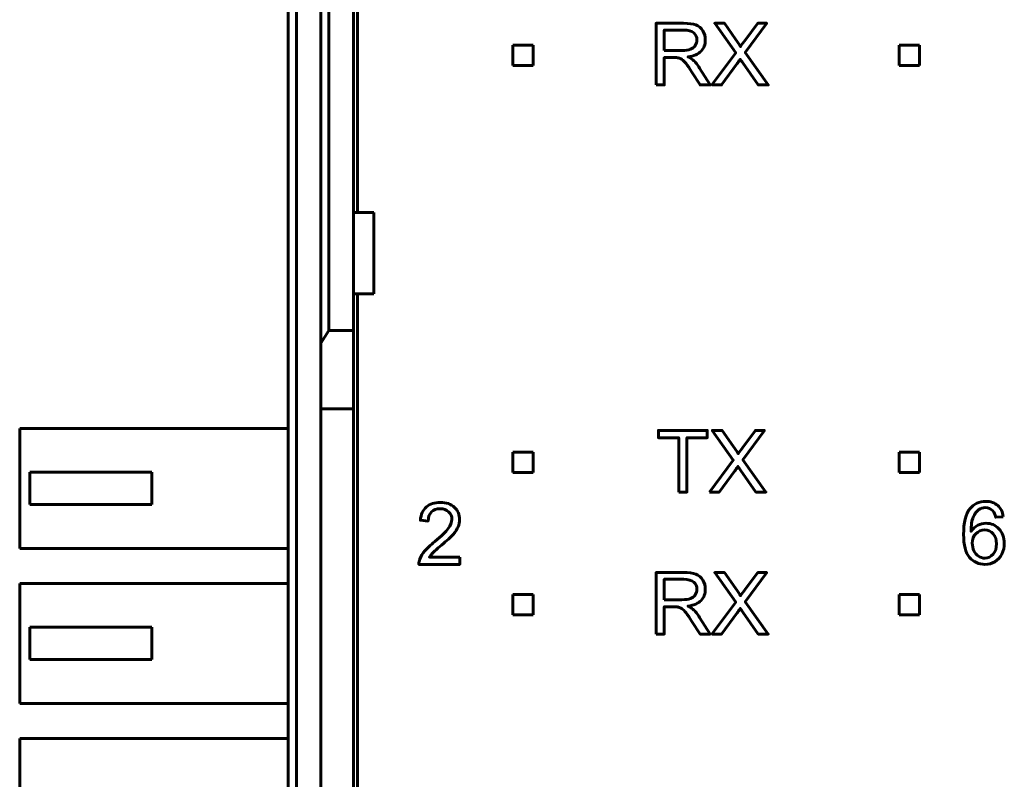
# Model space of a CAD drawing. Header units: millimetres. Extents: x -13 to 39, y -19 to 89.
# Tile 8 of 15: x -13 to 11, y 35 to 54. Entities that reach past the tile are written whole.
import ezdxf

# ---------------------------------------------------------------- set-up
doc = ezdxf.new("R2010")
doc.units = ezdxf.units.MM
doc.linetypes.add('K5LT_BASIC', pattern=[0])

msp = doc.modelspace()

# ---------------------------------------------------------------- linework, layer by layer
at = {"color": 150, "linetype": 'K5LT_BASIC', "lineweight": 60, "true_color": 0x0080ff}
for p, q in [((-4.561, 71.638), (-4.561, 49.238)), ((-5.261, 46.338), (-5.261, 66.558)), ((-4.661, 49.238), (-4.661, 66.558)), ((-5.461, 66.302), (-5.461, 46.03)), ((-6.261, 61.118), (-6.261, 8.557)), ((-6.061, 8.557), (-6.061, 61.118)), ((-0.747, 53.351), (-0.247, 53.351)), ((-0.747, 52.851), (-0.747, 53.351)), ((-0.247, 53.351), (-0.247, 52.851)), ((8.753, 53.351), (9.253, 53.351)), ((8.753, 52.851), (8.753, 53.351)), ((9.253, 53.351), (9.253, 52.851)), ((-0.247, 52.851), (-0.747, 52.851)), ((9.253, 52.851), (8.753, 52.851)), ((-4.661, 47.238), (-4.661, 49.238)), ((-4.161, 49.238), (-4.661, 49.238)), ((-4.161, 47.238), (-4.161, 49.238)), ((-4.661, 47.238), (-4.661, 46.338)), ((-4.661, 47.238), (-4.161, 47.238)), ((-4.561, 22.438), (-4.561, 47.238)), ((-5.461, 46.03), (-5.261, 46.338)), ((-5.261, 46.338), (-4.661, 46.338)), ((-4.661, 46.338), (-4.661, 44.413)), ((-5.461, 44.413), (-5.461, 46.03)), ((-5.461, 44.413), (-4.661, 44.413)), ((-5.461, 25.262), (-5.461, 44.413)), ((-4.661, 44.413), (-4.661, 25.262)), ((-6.261, 43.933), (-12.861, 43.933)), ((-12.861, 43.933), (-12.861, 40.983)), ((-0.747, 43.351), (-0.247, 43.351)), ((-0.747, 42.851), (-0.747, 43.351)), ((-0.247, 43.351), (-0.247, 42.851)), ((8.753, 43.351), (9.253, 43.351)), ((8.753, 42.851), (8.753, 43.351)), ((9.253, 43.351), (9.253, 42.851)), ((-12.611, 42.058), (-12.611, 42.858)), ((-9.611, 42.858), (-12.611, 42.858)), ((-9.611, 42.058), (-9.611, 42.858)), ((-0.247, 42.851), (-0.747, 42.851)), ((9.253, 42.851), (8.753, 42.851)), ((-12.611, 42.058), (-9.611, 42.058)), ((-12.861, 40.983), (-6.261, 40.983)), ((-6.261, 40.123), (-12.861, 40.123)), ((-12.861, 40.123), (-12.861, 37.173)), ((-0.747, 39.851), (-0.247, 39.851)), ((-0.747, 39.351), (-0.747, 39.851)), ((-0.247, 39.851), (-0.247, 39.351)), ((8.753, 39.851), (9.253, 39.851)), ((8.753, 39.351), (8.753, 39.851)), ((9.253, 39.851), (9.253, 39.351)), ((-0.247, 39.351), (-0.747, 39.351)), ((9.253, 39.351), (8.753, 39.351)), ((-9.611, 39.048), (-12.611, 39.048)), ((-12.611, 38.248), (-12.611, 39.048)), ((-9.611, 38.248), (-9.611, 39.048)), ((-12.611, 38.248), (-9.611, 38.248)), ((-12.861, 37.173), (-6.261, 37.173)), ((-12.861, 36.313), (-12.861, 33.363)), ((-6.261, 36.313), (-12.861, 36.313))]:
    msp.add_line(p, q, dxfattribs=at)
for points, knots in [([(2.776, 52.374), (2.776, 52.374), (2.776, 53.889), (2.776, 53.889), (3.448, 53.889), (3.448, 53.889), (3.583, 53.889), (3.686, 53.876), (3.756, 53.848), (3.826, 53.821), (3.882, 53.773), (3.966, 53.636), (3.987, 53.56), (3.987, 53.476), (3.987, 53.369), (3.952, 53.278), (3.883, 53.204), (3.813, 53.131), (3.706, 53.084), (3.561, 53.064), (3.614, 53.038), (3.654, 53.013), (3.682, 52.988), (3.74, 52.935), (3.796, 52.867), (3.847, 52.787), (3.847, 52.787), (4.11, 52.374), (4.11, 52.374), (3.859, 52.374), (3.859, 52.374), (3.659, 52.689), (3.659, 52.689), (3.6, 52.781), (3.552, 52.85), (3.514, 52.898), (3.476, 52.947), (3.442, 52.98), (3.412, 53), (3.383, 53.019), (3.352, 53.032), (3.321, 53.04), (3.298, 53.044), (3.261, 53.047), (3.21, 53.047), (3.21, 53.047), (2.977, 53.047), (2.977, 53.047), (2.977, 52.374), (2.977, 52.374), (2.776, 52.374), (2.776, 52.374)], [0, 0, 0, 0, 0.052632, 0.052632, 0.105263, 0.105263, 0.105263, 0.157895, 0.157895, 0.157895, 0.210526, 0.210526, 0.263158, 0.263158, 0.263158, 0.315789, 0.315789, 0.315789, 0.368421, 0.368421, 0.368421, 0.421053, 0.421053, 0.421053, 0.473684, 0.473684, 0.473684, 0.526316, 0.526316, 0.578947, 0.578947, 0.631579, 0.631579, 0.631579, 0.684211, 0.684211, 0.684211, 0.736842, 0.736842, 0.736842, 0.789474, 0.789474, 0.789474, 0.842105, 0.842105, 0.842105, 0.894737, 0.894737, 0.947368, 0.947368, 1, 1, 1, 1]), ([(2.977, 53.221), (2.977, 53.221), (3.408, 53.221), (3.408, 53.221), (3.5, 53.221), (3.571, 53.23), (3.622, 53.249), (3.674, 53.268), (3.713, 53.298), (3.739, 53.34), (3.766, 53.382), (3.78, 53.427), (3.78, 53.476), (3.78, 53.548), (3.754, 53.607), (3.702, 53.653), (3.65, 53.699), (3.568, 53.722), (3.457, 53.722), (3.457, 53.722), (2.977, 53.722), (2.977, 53.722), (2.977, 53.221), (2.977, 53.221)], [0, 0, 0, 0, 0.125, 0.125, 0.125, 0.25, 0.25, 0.25, 0.375, 0.375, 0.375, 0.5, 0.5, 0.5, 0.625, 0.625, 0.625, 0.75, 0.75, 0.75, 0.875, 0.875, 1, 1, 1, 1]), ([(4.147, 52.374), (4.147, 52.374), (4.733, 53.16), (4.733, 53.16), (4.217, 53.889), (4.217, 53.889), (4.456, 53.889), (4.456, 53.889), (4.732, 53.502), (4.732, 53.502), (4.789, 53.421), (4.829, 53.36), (4.852, 53.317), (4.886, 53.37), (4.927, 53.427), (4.973, 53.486), (4.973, 53.486), (5.275, 53.889), (5.275, 53.889), (5.495, 53.889), (5.495, 53.889), (4.969, 53.169), (4.969, 53.169), (5.535, 52.374), (5.535, 52.374), (5.289, 52.374), (5.289, 52.374), (4.907, 52.914), (4.907, 52.914), (4.885, 52.945), (4.864, 52.976), (4.844, 53.006), (4.811, 52.955), (4.787, 52.92), (4.772, 52.899), (4.772, 52.899), (4.388, 52.374), (4.388, 52.374), (4.147, 52.374), (4.147, 52.374)], [0, 0, 0, 0, 0.0625, 0.0625, 0.125, 0.125, 0.1875, 0.1875, 0.25, 0.25, 0.25, 0.3125, 0.3125, 0.3125, 0.375, 0.375, 0.375, 0.4375, 0.4375, 0.5, 0.5, 0.5625, 0.5625, 0.625, 0.625, 0.6875, 0.6875, 0.75, 0.75, 0.75, 0.8125, 0.8125, 0.8125, 0.875, 0.875, 0.875, 0.9375, 0.9375, 1, 1, 1, 1]), ([(3.334, 42.365), (3.334, 42.365), (3.334, 43.703), (3.334, 43.703), (2.835, 43.703), (2.835, 43.703), (2.835, 43.881), (2.835, 43.881), (4.035, 43.881), (4.035, 43.881), (4.035, 43.703), (4.035, 43.703), (3.535, 43.703), (3.535, 43.703), (3.535, 42.365), (3.535, 42.365), (3.334, 42.365), (3.334, 42.365)], [0, 0, 0, 0, 0.125, 0.125, 0.25, 0.25, 0.375, 0.375, 0.5, 0.5, 0.625, 0.625, 0.75, 0.75, 0.875, 0.875, 1, 1, 1, 1]), ([(4.088, 42.365), (4.088, 42.365), (4.674, 43.151), (4.674, 43.151), (4.158, 43.881), (4.158, 43.881), (4.397, 43.881), (4.397, 43.881), (4.673, 43.493), (4.673, 43.493), (4.731, 43.412), (4.771, 43.351), (4.794, 43.308), (4.828, 43.361), (4.868, 43.418), (4.914, 43.477), (4.914, 43.477), (5.217, 43.881), (5.217, 43.881), (5.437, 43.881), (5.437, 43.881), (4.91, 43.16), (4.91, 43.16), (5.477, 42.365), (5.477, 42.365), (5.231, 42.365), (5.231, 42.365), (4.848, 42.905), (4.848, 42.905), (4.826, 42.936), (4.806, 42.967), (4.786, 42.997), (4.752, 42.946), (4.728, 42.911), (4.713, 42.891), (4.713, 42.891), (4.329, 42.365), (4.329, 42.365), (4.088, 42.365), (4.088, 42.365)], [0, 0, 0, 0, 0.0625, 0.0625, 0.125, 0.125, 0.1875, 0.1875, 0.25, 0.25, 0.25, 0.3125, 0.3125, 0.3125, 0.375, 0.375, 0.375, 0.4375, 0.4375, 0.5, 0.5, 0.5625, 0.5625, 0.625, 0.625, 0.6875, 0.6875, 0.75, 0.75, 0.75, 0.8125, 0.8125, 0.8125, 0.875, 0.875, 0.875, 0.9375, 0.9375, 1, 1, 1, 1]), ([(-2.048, 40.768), (-2.048, 40.768), (-2.048, 40.59), (-2.048, 40.59), (-3.052, 40.59), (-3.052, 40.59), (-3.053, 40.635), (-3.046, 40.678), (-3.03, 40.72), (-3.004, 40.788), (-2.963, 40.855), (-2.849, 40.987), (-2.768, 41.063), (-2.662, 41.15), (-2.498, 41.285), (-2.387, 41.392), (-2.329, 41.471), (-2.27, 41.55), (-2.241, 41.625), (-2.241, 41.695), (-2.241, 41.769), (-2.267, 41.831), (-2.32, 41.882), (-2.373, 41.932), (-2.442, 41.958), (-2.527, 41.958), (-2.617, 41.958), (-2.689, 41.931), (-2.743, 41.877), (-2.797, 41.824), (-2.824, 41.75), (-2.825, 41.655), (-2.825, 41.655), (-3.016, 41.674), (-3.016, 41.674), (-3.003, 41.816), (-2.953, 41.925), (-2.868, 42), (-2.782, 42.075), (-2.667, 42.112), (-2.523, 42.112), (-2.378, 42.112), (-2.262, 42.072), (-2.178, 41.991), (-2.093, 41.91), (-2.05, 41.81), (-2.05, 41.691), (-2.05, 41.63), (-2.063, 41.571), (-2.088, 41.512), (-2.112, 41.453), (-2.154, 41.391), (-2.211, 41.326), (-2.269, 41.262), (-2.365, 41.173), (-2.498, 41.06), (-2.61, 40.966), (-2.682, 40.902), (-2.714, 40.869), (-2.745, 40.835), (-2.771, 40.802), (-2.792, 40.768), (-2.792, 40.768), (-2.048, 40.768), (-2.048, 40.768)], [0, 0, 0, 0, 0.045455, 0.045455, 0.090909, 0.090909, 0.090909, 0.136364, 0.136364, 0.136364, 0.181818, 0.181818, 0.227273, 0.227273, 0.227273, 0.272727, 0.272727, 0.272727, 0.318182, 0.318182, 0.318182, 0.363636, 0.363636, 0.363636, 0.409091, 0.409091, 0.409091, 0.454545, 0.454545, 0.454545, 0.5, 0.5, 0.5, 0.545455, 0.545455, 0.545455, 0.590909, 0.590909, 0.590909, 0.636364, 0.636364, 0.636364, 0.681818, 0.681818, 0.681818, 0.727273, 0.727273, 0.727273, 0.772727, 0.772727, 0.772727, 0.818182, 0.818182, 0.818182, 0.863636, 0.863636, 0.863636, 0.909091, 0.909091, 0.909091, 0.954545, 0.954545, 0.954545, 1, 1, 1, 1]), ([(11.309, 41.761), (11.309, 41.761), (11.124, 41.746), (11.124, 41.746), (11.108, 41.819), (11.084, 41.872), (11.054, 41.905), (11.003, 41.959), (10.941, 41.985), (10.867, 41.985), (10.807, 41.985), (10.754, 41.968), (10.708, 41.935), (10.65, 41.893), (10.604, 41.831), (10.57, 41.749), (10.536, 41.666), (10.518, 41.55), (10.517, 41.398), (10.562, 41.466), (10.617, 41.517), (10.682, 41.55), (10.747, 41.583), (10.814, 41.6), (10.886, 41.6), (11.01, 41.6), (11.116, 41.554), (11.203, 41.463), (11.29, 41.371), (11.334, 41.253), (11.334, 41.108), (11.334, 41.013), (11.314, 40.925), (11.273, 40.843), (11.231, 40.761), (11.175, 40.699), (11.103, 40.655), (11.032, 40.612), (10.95, 40.59), (10.859, 40.59), (10.704, 40.59), (10.578, 40.647), (10.48, 40.761), (10.382, 40.875), (10.333, 41.063), (10.333, 41.325), (10.333, 41.618), (10.387, 41.831), (10.495, 41.964), (10.59, 42.08), (10.717, 42.137), (10.878, 42.137), (10.997, 42.137), (11.095, 42.104), (11.248, 41.971), (11.293, 41.879), (11.309, 41.761)], [0, 0, 0, 0, 0.052632, 0.052632, 0.052632, 0.105263, 0.105263, 0.105263, 0.157895, 0.157895, 0.157895, 0.210526, 0.210526, 0.210526, 0.263158, 0.263158, 0.263158, 0.315789, 0.315789, 0.315789, 0.368421, 0.368421, 0.368421, 0.421053, 0.421053, 0.421053, 0.473684, 0.473684, 0.473684, 0.526316, 0.526316, 0.526316, 0.578947, 0.578947, 0.578947, 0.631579, 0.631579, 0.631579, 0.684211, 0.684211, 0.684211, 0.736842, 0.736842, 0.736842, 0.789474, 0.789474, 0.789474, 0.842105, 0.842105, 0.842105, 0.894737, 0.894737, 0.894737, 0.947368, 0.947368, 1, 1, 1, 1]), ([(10.547, 41.107), (10.547, 41.042), (10.56, 40.981), (10.587, 40.922), (10.615, 40.864), (10.653, 40.819), (10.701, 40.789), (10.75, 40.758), (10.801, 40.743), (10.856, 40.743), (10.935, 40.743), (11.003, 40.774), (11.115, 40.901), (11.143, 40.987), (11.143, 41.096), (11.143, 41.201), (11.116, 41.284), (11.005, 41.404), (10.934, 41.435), (10.849, 41.435), (10.765, 41.435), (10.693, 41.404), (10.634, 41.344), (10.576, 41.284), (10.547, 41.205), (10.547, 41.107)], [0, 0, 0, 0, 0.111111, 0.111111, 0.111111, 0.222222, 0.222222, 0.222222, 0.333333, 0.333333, 0.333333, 0.444444, 0.444444, 0.555556, 0.555556, 0.555556, 0.666667, 0.666667, 0.777778, 0.777778, 0.777778, 0.888889, 0.888889, 0.888889, 1, 1, 1, 1]), ([(2.776, 38.874), (2.776, 38.874), (2.776, 40.389), (2.776, 40.389), (3.448, 40.389), (3.448, 40.389), (3.583, 40.389), (3.686, 40.376), (3.756, 40.348), (3.826, 40.321), (3.882, 40.273), (3.966, 40.136), (3.987, 40.06), (3.987, 39.976), (3.987, 39.869), (3.952, 39.778), (3.883, 39.704), (3.813, 39.631), (3.706, 39.584), (3.561, 39.564), (3.614, 39.538), (3.654, 39.513), (3.682, 39.488), (3.74, 39.435), (3.796, 39.367), (3.847, 39.287), (3.847, 39.287), (4.11, 38.874), (4.11, 38.874), (3.859, 38.874), (3.859, 38.874), (3.659, 39.189), (3.659, 39.189), (3.6, 39.281), (3.552, 39.35), (3.514, 39.398), (3.476, 39.447), (3.442, 39.48), (3.412, 39.5), (3.383, 39.519), (3.352, 39.532), (3.321, 39.54), (3.298, 39.544), (3.261, 39.547), (3.21, 39.547), (3.21, 39.547), (2.977, 39.547), (2.977, 39.547), (2.977, 38.874), (2.977, 38.874), (2.776, 38.874), (2.776, 38.874)], [0, 0, 0, 0, 0.052632, 0.052632, 0.105263, 0.105263, 0.105263, 0.157895, 0.157895, 0.157895, 0.210526, 0.210526, 0.263158, 0.263158, 0.263158, 0.315789, 0.315789, 0.315789, 0.368421, 0.368421, 0.368421, 0.421053, 0.421053, 0.421053, 0.473684, 0.473684, 0.473684, 0.526316, 0.526316, 0.578947, 0.578947, 0.631579, 0.631579, 0.631579, 0.684211, 0.684211, 0.684211, 0.736842, 0.736842, 0.736842, 0.789474, 0.789474, 0.789474, 0.842105, 0.842105, 0.842105, 0.894737, 0.894737, 0.947368, 0.947368, 1, 1, 1, 1]), ([(2.977, 39.721), (2.977, 39.721), (3.408, 39.721), (3.408, 39.721), (3.5, 39.721), (3.571, 39.73), (3.622, 39.749), (3.674, 39.768), (3.713, 39.798), (3.739, 39.84), (3.766, 39.882), (3.78, 39.927), (3.78, 39.976), (3.78, 40.048), (3.754, 40.107), (3.702, 40.153), (3.65, 40.199), (3.568, 40.222), (3.457, 40.222), (3.457, 40.222), (2.977, 40.222), (2.977, 40.222), (2.977, 39.721), (2.977, 39.721)], [0, 0, 0, 0, 0.125, 0.125, 0.125, 0.25, 0.25, 0.25, 0.375, 0.375, 0.375, 0.5, 0.5, 0.5, 0.625, 0.625, 0.625, 0.75, 0.75, 0.75, 0.875, 0.875, 1, 1, 1, 1]), ([(4.147, 38.874), (4.147, 38.874), (4.733, 39.66), (4.733, 39.66), (4.217, 40.389), (4.217, 40.389), (4.456, 40.389), (4.456, 40.389), (4.732, 40.002), (4.732, 40.002), (4.789, 39.921), (4.829, 39.86), (4.852, 39.817), (4.886, 39.87), (4.927, 39.927), (4.973, 39.986), (4.973, 39.986), (5.275, 40.389), (5.275, 40.389), (5.495, 40.389), (5.495, 40.389), (4.969, 39.669), (4.969, 39.669), (5.535, 38.874), (5.535, 38.874), (5.289, 38.874), (5.289, 38.874), (4.907, 39.414), (4.907, 39.414), (4.885, 39.445), (4.864, 39.476), (4.844, 39.506), (4.811, 39.455), (4.787, 39.42), (4.772, 39.399), (4.772, 39.399), (4.388, 38.874), (4.388, 38.874), (4.147, 38.874), (4.147, 38.874)], [0, 0, 0, 0, 0.0625, 0.0625, 0.125, 0.125, 0.1875, 0.1875, 0.25, 0.25, 0.25, 0.3125, 0.3125, 0.3125, 0.375, 0.375, 0.375, 0.4375, 0.4375, 0.5, 0.5, 0.5625, 0.5625, 0.625, 0.625, 0.6875, 0.6875, 0.75, 0.75, 0.75, 0.8125, 0.8125, 0.8125, 0.875, 0.875, 0.875, 0.9375, 0.9375, 1, 1, 1, 1])]:
    msp.add_open_spline(points, degree=3, knots=knots, dxfattribs=at)

doc.saveas('drawing.dxf')
